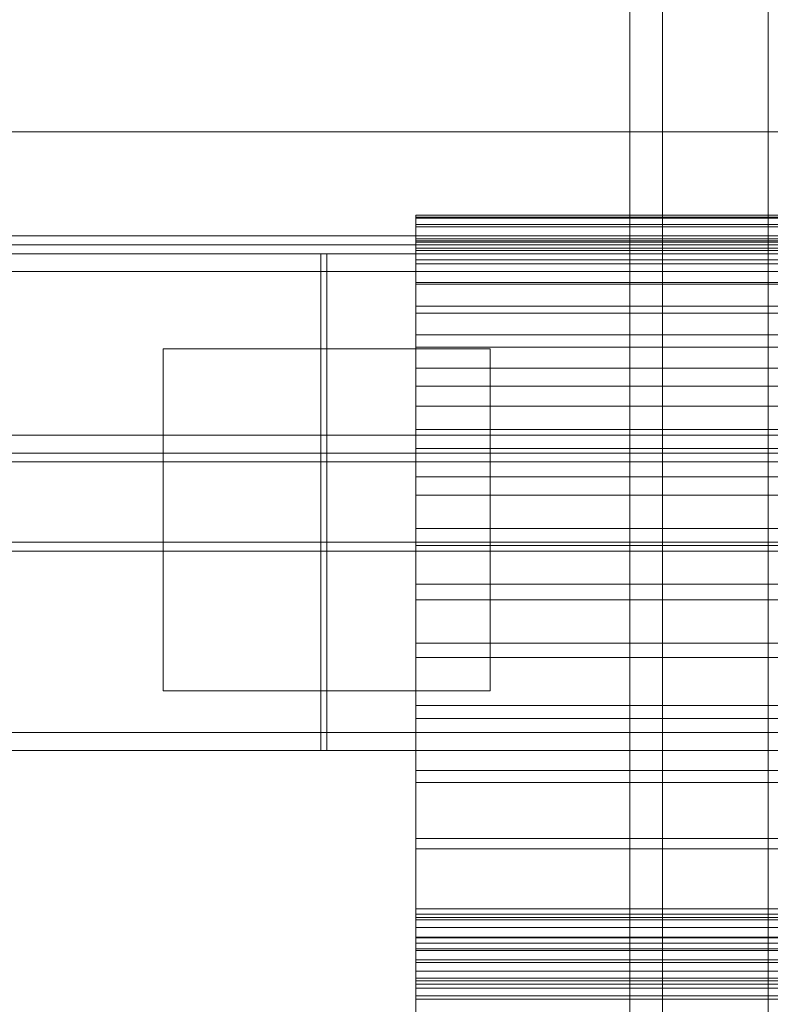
# Model space of a CAD drawing. Header units: millimetres. Extents: x -3490 to 61924, y -72580 to 6847.
# Tile 45 of 256: x -2103 to -1851, y -34225 to -33894. Entities that reach past the tile are written whole.
import ezdxf

# ---------------------------------------------------------------- set-up
doc = ezdxf.new("R2010")
doc.units = ezdxf.units.MM
for name, color, linetype, lineweight in [('COTAS_P', 1, 'Continuous', 0), ('frontal_briquetadora', 7, 'Continuous', 0), ('frontal_C11', 7, 'Continuous', 0), ('frontal_tolva', 7, 'Continuous', 0)]:
    doc.layers.add(name, color=color, linetype=linetype, lineweight=lineweight)
doc.dimstyles.new('R19_100', dxfattribs={"dimtxt": 250, "dimasz": 150, "dimexe": 150, "dimexo": 80, "dimgap": 100, "dimtad": 1, "dimtih": 1, "dimtoh": 1, "dimdsep": 46, "dimcen": 0.09, "dimadec": 0, "dimazin": 0, "dimtfac": 1, "dimtdec": 4, "dimtofl": 0, "dimtmove": 0, "dimatfit": 3, "dimfxl": 1, "dimtolj": 1, "dimtzin": 0, "dimarcsym": 0})

# ---------------------------------------------------------------- blocks, each defined once
blk = doc.blocks.new('DIM_R29_55')
at = {"layer": 'COTAS_P'}
for p, q in [((-3300, -33120), (-3150, -33075)), ((-60, -33120), (-210, -33075)), ((-3300, -34020), (-3300, -33120)), ((-3300, -33120), (-60, -33120)), ((-3300, -33120), (-3150, -33165)), ((-60, -33120), (-210, -33165)), ((-60, -34020), (-60, -33120))]:
    blk.add_line(p, q, dxfattribs=at)
blk.add_text('3240 P', height=250, dxfattribs=at).set_placement((-1680, -33020))

msp = doc.modelspace()

# ---------------------------------------------------------------- linework, layer by layer
at = {"layer": 'frontal_briquetadora'}
for p, q in [((-1970, -33960.718), (-1970, -33960.01)), ((-1970, -33960.01), (-1970, -33961.099)), ((-1970, -33960.01), (-1730, -33960.01)), ((-1970, -33963.218), (-1970, -33960.718)), ((-1970, -33960.718), (-1730, -33960.718)), ((-1970, -33961.099), (-1970, -33963.979)), ((-1970, -33961.099), (-1730, -33961.099)), ((-1970, -34195.052), (-1970, -33963.218)), ((-1970, -33963.218), (-1730, -33963.218)), ((-1970, -33963.979), (-1970, -33968.636)), ((-1970, -33963.979), (-1730, -33963.979)), ((-1970, -33968.01), (-1970, -33969.075)), ((-1970, -33968.702), (-1970, -33968.01)), ((-1970, -33968.01), (-1733, -33968.01)), ((-1970, -33968.636), (-1970, -33975.047)), ((-1970, -33968.636), (-1730, -33968.636)), ((-1970, -33971.148), (-1970, -33968.702)), ((-1970, -33968.702), (-1733, -33968.702)), ((-1970, -33969.075), (-1970, -33971.893)), ((-1970, -33969.075), (-1733, -33969.075)), ((-1970, -34202.983), (-1970, -33971.148)), ((-1970, -33971.148), (-1733, -33971.148)), ((-1970, -33971.893), (-1970, -33976.449)), ((-1970, -33971.893), (-1733, -33971.893)), ((-1970, -33975.047), (-1970, -33983.182)), ((-1970, -33975.047), (-1730, -33975.047)), ((-1970, -33976.449), (-1970, -33982.722)), ((-1970, -33976.449), (-1733, -33976.449)), ((-1970, -33982.722), (-1970, -33990.681)), ((-1970, -33982.722), (-1733, -33982.722)), ((-1970, -33983.182), (-1970, -33993)), ((-1970, -33983.182), (-1730, -33983.182)), ((-1970, -33990.681), (-1970, -34000.287)), ((-1970, -33990.681), (-1733, -33990.681)), ((-1970, -33993), (-1970, -34004.455)), ((-1970, -33993), (-1730, -33993)), ((-1970, -34000.287), (-1970, -34011.494)), ((-1970, -34000.287), (-1733, -34000.287)), ((-1970, -34004.455), (-1970, -34017.49)), ((-1970, -34004.455), (-1730, -34004.455)), ((-1970, -34011.494), (-1970, -34024.247)), ((-1970, -34011.494), (-1733, -34011.494)), ((-1970, -34017.49), (-1970, -34032.043)), ((-1970, -34017.49), (-1730, -34017.49)), ((-1970, -34024.247), (-1970, -34038.485)), ((-1970, -34024.247), (-1733, -34024.247)), ((-1970, -34032.043), (-1970, -34048.042)), ((-1970, -34032.043), (-1730, -34032.043)), ((-1970, -34038.485), (-1970, -34054.138)), ((-1970, -34038.485), (-1733, -34038.485)), ((-1970, -34048.042), (-1970, -34065.41)), ((-1970, -34048.042), (-1730, -34048.042)), ((-1970, -34054.138), (-1970, -34071.131)), ((-1970, -34054.138), (-1733, -34054.138)), ((-1970, -34065.41), (-1970, -34084.063)), ((-1970, -34065.41), (-1730, -34065.41)), ((-1970, -34071.131), (-1970, -34089.38)), ((-1970, -34071.131), (-1733, -34071.131)), ((-1970, -34084.063), (-1970, -34103.91)), ((-1970, -34084.063), (-1730, -34084.063)), ((-1970, -34089.38), (-1970, -34108.798)), ((-1970, -34089.38), (-1733, -34089.38)), ((-1970, -34103.91), (-1970, -34124.854)), ((-1970, -34103.91), (-1730, -34103.91)), ((-1970, -34108.798), (-1970, -34129.289)), ((-1970, -34108.798), (-1733, -34108.798)), ((-1970, -34124.854), (-1970, -34146.794)), ((-1970, -34124.854), (-1730, -34124.854)), ((-1970, -34129.289), (-1970, -34150.756)), ((-1970, -34129.289), (-1733, -34129.289)), ((-1970, -34146.794), (-1970, -34169.624)), ((-1970, -34146.794), (-1730, -34146.794)), ((-1970, -34150.756), (-1970, -34173.092)), ((-1970, -34150.756), (-1733, -34150.756)), ((-1970, -34169.624), (-1970, -34193.233)), ((-1970, -34169.624), (-1730, -34169.624)), ((-1970, -34173.092), (-1970, -34196.19)), ((-1970, -34173.092), (-1733, -34173.092)), ((-1970, -34193.233), (-1970, -34217.505)), ((-1970, -34193.233), (-1730, -34193.233)), ((-1970, -34196.935), (-1970, -34195.052)), ((-1970, -34195.052), (-1730, -34195.052)), ((-1970, -34196.19), (-1970, -34219.938)), ((-1970, -34196.19), (-1733, -34196.19)), ((-1970, -34199.515), (-1970, -34196.935)), ((-1970, -34196.935), (-1730, -34196.935)), ((-1970, -34202.784), (-1970, -34199.515)), ((-1970, -34199.515), (-1730, -34199.515)), ((-1970, -34206.73), (-1970, -34202.784)), ((-1970, -34202.784), (-1730, -34202.784)), ((-1970, -34204.786), (-1970, -34202.983)), ((-1970, -34202.983), (-1733, -34202.983)), ((-1970, -34207.258), (-1970, -34204.786)), ((-1970, -34204.786), (-1733, -34204.786)), ((-1970, -34211.337), (-1970, -34206.73)), ((-1970, -34206.73), (-1730, -34206.73)), ((-1970, -34210.389), (-1970, -34207.258)), ((-1970, -34207.258), (-1733, -34207.258)), ((-1970, -34214.169), (-1970, -34210.389)), ((-1970, -34210.389), (-1733, -34210.389)), ((-1970, -34216.589), (-1970, -34211.337)), ((-1970, -34211.337), (-1730, -34211.337)), ((-1970, -34218.582), (-1970, -34214.169)), ((-1970, -34214.169), (-1733, -34214.169)), ((-1970, -34222.465), (-1970, -34216.589)), ((-1970, -34216.589), (-1730, -34216.589)), ((-1970, -34217.505), (-1970, -34242.324)), ((-1970, -34217.505), (-1730, -34217.505)), ((-1970, -34223.613), (-1970, -34218.582)), ((-1970, -34218.582), (-1733, -34218.582)), ((-1970, -34219.938), (-1970, -34244.22)), ((-1970, -34219.938), (-1733, -34219.938)), ((-1970, -34228.945), (-1970, -34222.465)), ((-1970, -34222.465), (-1730, -34222.465)), ((-1970, -34229.242), (-1970, -34223.613)), ((-1970, -34223.613), (-1733, -34223.613))]:
    msp.add_line(p, q, dxfattribs=at)
at = {"layer": 'frontal_C11'}
for p, q in [((-3240, -33932), (-120, -33932)), ((-3300, -33967), (-60, -33967)), ((-3300, -33970), (-60, -33970)), ((-3240, -33967), (-120, -33967)), ((-3230, -33970), (-130, -33970)), ((-3230, -33973), (-130, -33973)), ((-3200, -33973), (-2002, -33973)), ((-3200, -33973), (-160, -33973)), ((-2002, -34140), (-2002, -33973)), ((-2002, -33979), (-2002, -33973)), ((-2000, -33973), (-802, -33973)), ((-2000, -33973), (-2000, -34140)), ((-2000, -33973), (-2000, -33979)), ((-3200, -33979), (-2002, -33979)), ((-3200, -33979), (-160, -33979)), ((-2000, -33979), (-802, -33979)), ((-2055, -34005), (-1945, -34005)), ((-2055, -34005), (-2055, -34120)), ((-1945, -34120), (-1945, -34005)), ((-3370, -34034), (10, -34034)), ((-3370, -34040), (10, -34040)), ((-3370, -34043), (10, -34043)), ((-3300, -34070), (-60, -34070)), ((-3300, -34073), (-60, -34073)), ((-2055, -34120), (-1945, -34120)), ((-3370, -34134), (10, -34134)), ((-3370, -34140), (10, -34140)), ((-3200, -34140), (-2002, -34140)), ((-2000, -34140), (-802, -34140))]:
    msp.add_line(p, q, dxfattribs=at)
at = {"layer": 'frontal_tolva'}
for p, q in [((-1898, -35980), (-1898, -32700)), ((-1887, -35980), (-1887, -32700)), ((-1851.5, -34332.806), (-1851.5, -32835.806)), ((-1851.5, -32870.194), (-1851.5, -34367.194))]:
    msp.add_line(p, q, dxfattribs=at)

# ---------------------------------------------------------------- dimensions: what is measured, and where the dimension line sits
at = {"layer": 'COTAS_P'}
dim = msp.add_aligned_dim(p1=(-3300, -34020), p2=(-60, -34020), distance=900, text='<> P', dimstyle='R19_100', dxfattribs=at)
dim.commit()
dim.dimension.update_dxf_attribs({"geometry": 'DIM_R29_55', "text_midpoint": (-1680, -33120)})

doc.saveas('drawing.dxf')
